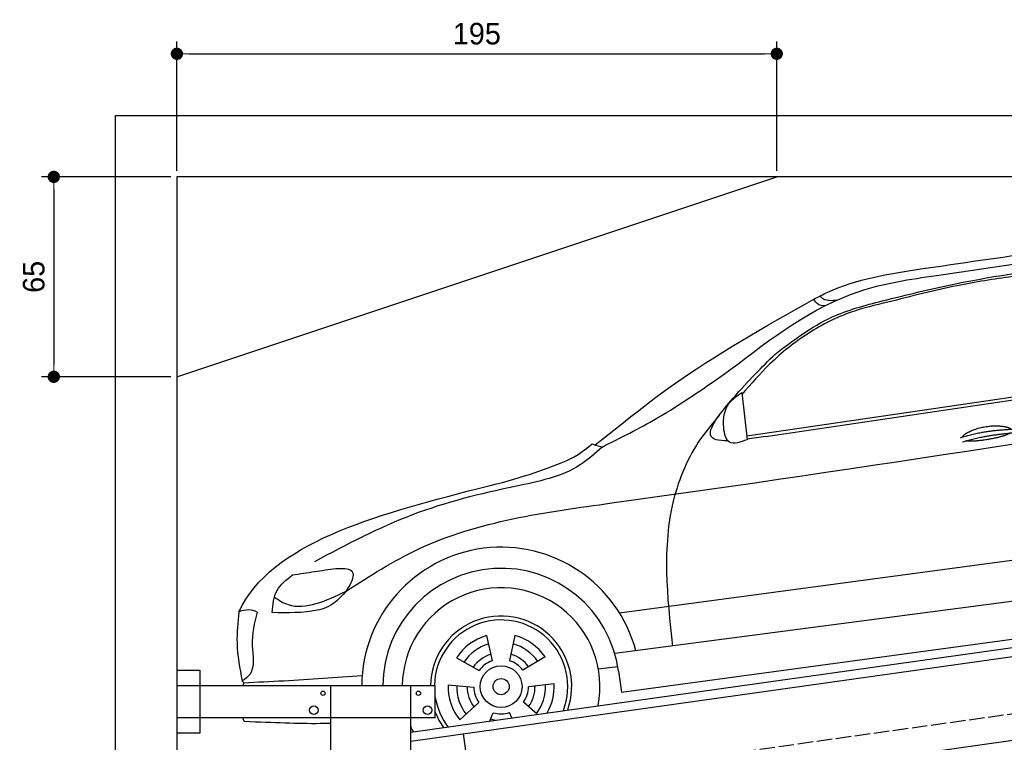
# Model space of a CAD drawing. Extents: x 13 to 6414, y -200 to 6101.
# Tile 4 of 6: x 13 to 3214, y 3752 to 6101. Entities that reach past the tile are written whole.
import ezdxf

# ---------------------------------------------------------------- set-up
doc = ezdxf.new("R2010")
doc.units = 0
doc.header["$LTSCALE"] = 10
doc.header["$MEASUREMENT"] = 0
doc.linetypes.add('GEN3', pattern=[6.25, 5, -1.25])
doc.layers.get('0').update_dxf_attribs({"linetype": 'CONTINUOUS'})
doc.layers.get('DEFPOINTS').update_dxf_attribs({"linetype": 'CONTINUOUS'})
doc.layers.add('3', color=6, linetype='GEN3')
doc.layers.add('CAR', color=1, linetype='CONTINUOUS')
doc.layers.add('AM_5', color=3, linetype='CONTINUOUS', lineweight=15)
doc.dimstyles.new('KLAUS_DXF', dxfattribs={"dimscale": 20, "dimtxt": 3.5, "dimasz": 2, "dimexe": 2, "dimexo": 1, "dimgap": 1.5, "dimtad": 1, "dimlfac": 0.1, "dimdsep": 46, "dimtxsty": 'Standard', "dimblk": 'DOT', "dimcen": 2, "dimclrd": 256, "dimclre": 256, "dimclrt": 2, "dimadec": 0, "dimazin": 0, "dimtfac": 1, "dimtmove": 2, "dimatfit": 3, "dimfxl": 1, "dimtolj": 1, "dimarcsym": 0})

# ---------------------------------------------------------------- blocks, each defined once
blk = doc.blocks.new('_DOT')
at = {"color": 0, "linetype": 'ByBlock'}
blk.add_line((-0.5, 0), (-1, 0), dxfattribs=at)
at = {"color": 0, "linetype": 'ByBlock', "const_width": 0.5}
blk.add_lwpolyline([(-0.25, 0, 1), (0.25, 0, 1)], format="xyb", close=True, dxfattribs=at)
blk = doc.blocks.new('*D5')
at = {"layer": 'AM_5', "lineweight": -2, "transparency": 16777216}
for p, q in [((524.1, 5610), (524.1, 6030)), ((2474.1, 5610), (2474.1, 6030)), ((564.1, 5990), (2434.1, 5990))]:
    blk.add_line(p, q, dxfattribs=at)
at = {"layer": 'DEFPOINTS', "color": 0, "transparency": 16777216}
for p in [(2474.1, 5990), (524.1, 5590), (2474.1, 5590)]:
    blk.add_point(p, dxfattribs=at)
at = {"layer": 'AM_5', "lineweight": -2, "transparency": 16777216, "xscale": 40, "yscale": 40, "zscale": 40, "rotation": 180}
blk.add_blockref('_DOT', (524.1, 5990), dxfattribs=at)
at = {"layer": 'AM_5', "lineweight": -2, "transparency": 16777216, "xscale": 40, "yscale": 40, "zscale": 40}
blk.add_blockref('_DOT', (2474.1, 5990), dxfattribs=at)
at = {"layer": 'AM_5', "color": 2, "transparency": 16777216, "insert": (1499.1, 6055), "char_height": 70, "attachment_point": 5}
blk.add_mtext('\\A1;195', dxfattribs=at)
blk = doc.blocks.new('*D7')
at = {"layer": 'AM_5', "lineweight": -2, "transparency": 16777216}
for p, q in [((504.1, 5590), (84.1, 5590)), ((124.1, 5550), (124.1, 4980)), ((504.1, 4940), (84.1, 4940))]:
    blk.add_line(p, q, dxfattribs=at)
at = {"layer": 'DEFPOINTS', "color": 0, "transparency": 16777216}
for p in [(524.1, 5590), (124.1, 4940), (524.1, 4940)]:
    blk.add_point(p, dxfattribs=at)
at = {"layer": 'AM_5', "lineweight": -2, "transparency": 16777216, "xscale": 40, "yscale": 40, "zscale": 40}
for p, rotation in [((124.1, 5590), 90), ((124.1, 4940), 270)]:
    blk.add_blockref('_DOT', p, dxfattribs=dict(at, rotation=rotation))
at = {"layer": 'AM_5', "color": 2, "transparency": 16777216, "insert": (59.1, 5265), "char_height": 70, "attachment_point": 5, "rotation": 90}
blk.add_mtext('\\A1;65', dxfattribs=at)
blk = doc.blocks.new('Car_K')
at = {"layer": 'CAR'}
for p, q in [((4395.3, 2725.6), (6371, 3016)), ((4457.7, 2723.8), (6379.4, 3009)), ((4379.1, 2866.5), (4396.7, 2713.3)), ((3981.4, 2150.9), (5902.5, 2408.8)), ((5954.6, 2278.4), (3966.6, 2017.9)), ((3987.9, 1892.3), (5969.5, 2160.9)), ((3549.7, 2076.4), (3568.1, 1994.6)), ((3641.8, 2077.1), (3624.8, 1995)), ((3452.6, 2004.6), (3525.4, 1963)), ((3740.1, 2007), (3667.9, 1964.2)), ((3913.1, 1968.5), (3976.3, 1975.6)), ((3978.5, 1961.3), (3987.9, 1892.3)), ((3424.8, 1916.8), (3508.3, 1908.9)), ((3769.3, 1919.6), (3685.9, 1910.4)), ((3463.1, 1802.2), (3525.1, 1858.6)), ((3714.2, 1820.9), (3669.9, 1859.8)), ((3559.9, 1799.2), (3571.3, 1825.7)), ((3631.9, 1809.3), (3624.3, 1826.1))]:
    blk.add_line(p, q, dxfattribs=at)
for radius in [67.9, 26.2]:
    blk.add_circle((3597.1, 1910.6), radius, dxfattribs=at)
for radius, start, end in [(453.2, 14.86, 179.5503), (384.7, 7.5734, 179.4702), (321.3, 348.8956, 179.3656), (229.5, 340.7371, 179.1121), (216.8, 338.9836, 179.0598), (172.4, 105.9643, 146.9655), (144.5, 106.605, 146.3248), (144.5, 34.605, 74.3248), (172.4, 33.9643, 74.9655), (110.3, 107.8341, 145.0957), (88.8, 109.097, 143.8328), (88.8, 37.097, 71.8328), (110.3, 35.8341, 73.0957), (172.4, 177.9643, 218.9655), (144.5, 178.605, 218.3248), (110.3, 179.8341, 217.0957), (88.8, 181.097, 215.8328), (88.8, 325.097, 359.8328), (110.3, 323.8341, 1.0957), (144.5, 322.605, 2.3248), (172.4, 330.4173, 2.9655), (216.8, 189.363, 217.0164), (229.5, 201.2851, 215.2629), (88.8, 253.097, 287.8328), (110.3, 251.8341, 260.346), (321.3, 203.8286, 207.1044)]:
    blk.add_arc((3597.1, 1910.6), radius, start, end, dxfattribs=at)
for points in [[(4960.4, 3268.4), (5748.6, 3373.1), (6565.3, 3342.1), (7001.7, 3128.2)], [(4341, 2940.3), (4761.1, 3195.4), (5012, 3247.5), (5597.3, 3332.3)], [(4486.6, 2990.7), (4671.5, 3111.4), (4835.8, 3164.4), (5073.4, 3220), (5478.3, 3280.6), (5845.3, 3309)], [(4613.5, 3170.2), (4659.2, 3193.1), (4960.4, 3268.4)], [(3903, 2696.1), (4146.8, 2885.1), (4613.5, 3170.2)], [(4649.4, 3148.3), (4628.6, 3152.5), (4613.5, 3170.2)], [(4687.2, 3166.4), (4645.3, 3170.5), (4633.1, 3180.6)], [(4854.3, 3160.3), (4734.7, 3127.8), (4595.7, 3058.9), (4471, 2959.6), (4379.8, 2860.3)], [(3925.1, 2689.5), (4103.6, 2783.3), (4341, 2940.3)], [(3091.3, 2219.7), (3330.1, 2358.5), (3957.2, 2507.7), (6400, 2878.8)], [(4396.7, 2713.3), (4339.5, 2705.2), (4320.6, 2752), (4338.5, 2831.7), (4379.1, 2866.5)], [(4306.1, 2792.5), (4245.7, 2716.3), (4157.7, 2518), (4154, 2042.4)], [(3925.1, 2689.5), (3854, 2631.3), (3642.8, 2561.4), (3311.2, 2469.9), (2990.2, 2316.7)], [(3893.1, 2699.9), (3907.7, 2694.5), (3925.3, 2689.7)], [(3059.7, 2295), (3110.1, 2287.6), (3057.8, 2185.2), (2999, 2159), (2853.2, 2151.3)], [(2853.2, 2151.3), (2868.7, 2223.2), (2919.1, 2273.7)], [(2919.1, 2273.7), (2990.6, 2284.7), (3059.7, 2295)], [(2860.2, 2201.5), (2904.9, 2177.1), (2995.7, 2180.6), (3091.3, 2219.7)], [(2744.5, 2154.1), (2738.6, 2052.2), (2755.6, 1929)], [(2803.8, 2152.6), (2788.3, 2043.9), (2781, 1951.5), (2755.6, 1929)], [(3145.3, 1945.7), (2891.3, 1928.7), (2761, 1922.3)]]:
    blk.add_spline(points, degree=3, dxfattribs=at)
for points, degree, knots in [([(5333.6, 3253.4), (5308.7, 3250.3), (5223.6, 3239.4), (5062.6, 3213.6), (4929, 3179.4), (4854.3, 3160.3)], 3, [96.627312, 96.627312, 96.627312, 96.627312, 171.985535, 353.964722, 585.294651, 585.294651, 585.294651, 585.294651]), ([(4334.6, 2709.5), (4303.1, 2709), (4246, 2721.6), (4373.6, 2878.3), (4444.9, 2949.2), (4486.6, 2990.7)], 3, [93.12531, 93.12531, 93.12531, 93.12531, 180.032421, 319.648401, 516.477642, 516.477642, 516.477642, 516.477642]), ([(5096.6, 2721.7), (5100.1, 2730), (5124.3, 2747.3), (5178.1, 2764.2), (5225, 2761.1), (5250, 2752.2), (5255.3, 2747.7), (5255.6, 2747.5)], 5, [0.0314681, 0.0314681, 0.0314681, 0.0314681, 0.0314681, 0.0314681, 0.300106, 0.500106, 0.5095952, 0.5095952, 0.5095952, 0.5095952, 0.5095952, 0.5095952]), ([(5252.3, 2734.9), (5248.8, 2732.7), (5232.1, 2724.4), (5198.9, 2715.8), (5152.6, 2708), (5121.2, 2707.1), (5107.9, 2709.7)], 5, [0.6133618, 0.6133618, 0.6133618, 0.6133618, 0.6133618, 0.6133618, 0.700106, 0.9252293, 0.9252293, 0.9252293, 0.9252293, 0.9252293, 0.9252293]), ([(3518, 2553.7), (3639.3, 2581.7), (3745, 2618.4), (3845.3, 2659.5), (3893, 2699.8)], 3, [0, 0, 0, 0, 247.321337, 334.292188, 334.292188, 334.292188, 334.292188]), ([(3043.2, 1790.9), (3031.6, 1790.6), (2945.8, 1788.9), (2860.9, 1793.2), (2762.4, 1796.9)], 3, [250.354392, 250.354392, 250.354392, 250.354392, 285.458466, 509.835857, 509.835857, 509.835857, 509.835857])]:
    blk.add_open_spline(points, degree=degree, knots=knots, dxfattribs=at)
for points, degree in [([(4457.7, 2723.8), (4436.9, 2720.6), (4416.2, 2717.4), (4396.5, 2714.9)], 3), ([(5090.7, 2719.8), (5164, 2744.5), (5270.4, 2748.1)], 2), ([(5097.2, 2706.5), (5169.3, 2728.8), (5269.6, 2736.4)], 2), ([(2744.5, 2154.1), (2850, 2378.9), (3184, 2466.3), (3518, 2553.7)], 3), ([(2803.8, 2152.6), (2787.9, 2162.9), (2767.7, 2161.4), (2744.5, 2154.1)], 3), ([(2761, 1922.3), (2759.2, 1924.6), (2757.3, 1926.8), (2755.6, 1929)], 3), ([(2757.6, 1914.2), (2758.7, 1916.9), (2759.9, 1919.6), (2761, 1922.3)], 3), ([(2762.4, 1796.9), (2760.8, 1801), (2759.2, 1805.1), (2757.7, 1809.2)], 3)]:
    blk.add_open_spline(points, degree=degree, dxfattribs=at)

msp = doc.modelspace()

# ---------------------------------------------------------------- linework, layer by layer
for p, q in [((324.09, 40), (324.09, 5790)), ((324.09, 5790), (6024.074, 5790)), ((5824.081, 5590), (524.081, 5590)), ((524.081, 5590), (524.081, 290)), ((524.081, 4940), (2474.081, 5590)), ((1284.081, 3785.181), (3762.92, 4133.559)), ((3770.066, 4104.269), (1284.081, 3754.886)), ((524.081, 3986.226), (599.081, 3986.226)), ((599.081, 3986.226), (599.081, 3781.226)), ((524.081, 3936.226), (1364.081, 3936.226)), ((1024.081, 2266.226), (1024.081, 3936.226)), ((1284.081, 296.226), (1284.081, 3936.226)), ((1364.081, 3831.226), (1364.081, 3936.226)), ((3988.805, 3862.357), (1284.081, 3482.233)), ((1364.081, 3831.226), (524.081, 3831.226)), ((599.081, 3781.226), (524.081, 3781.226)), ((1454.82, 3778.882), (1487.386, 3547.159))]:
    msp.add_line(p, q)
for centre, radius in [((999.081, 3911.226), 7), ((1309.081, 3911.226), 7), ((969.081, 3856.226), 14), ((1339.081, 3856.226), 14)]:
    msp.add_circle(centre, radius)
at = {"layer": '3'}
msp.add_line((747.49, 3494.675), (5754.898, 4198.42), dxfattribs=at)

# ---------------------------------------------------------------- block references
at = {"layer": 'CAR'}
msp.add_blockref('Car_K', (-2019.077, 2022.202), dxfattribs=at)

# ---------------------------------------------------------------- dimensions: what is measured, and where the dimension line sits
at = {"layer": 'AM_5'}
dim = msp.add_linear_dim(base=(2474.081, 5990), p1=(524.081, 5590), p2=(2474.081, 5590), dimstyle='KLAUS_DXF', override={"dimtol": 0, "dimlim": 0, "dimtp": 0, "dimtm": 0, "dimtfac": 1, "dimtdec": 2, "dimtolj": 1, "dimtzin": 7}, dxfattribs=at)
dim.commit()
dim.dimension.update_dxf_attribs({"geometry": '*D5', "text_midpoint": (1499.081, 6055)})
dim = msp.add_linear_dim(base=(124.09, 4940), p1=(524.081, 5590), p2=(524.081, 4940), angle=90, dimstyle='KLAUS_DXF', override={"dimtol": 0, "dimlim": 0, "dimtp": 0, "dimtm": 0, "dimtfac": 1, "dimtdec": 2, "dimtolj": 1, "dimtzin": 7}, dxfattribs=at)
dim.commit()
dim.dimension.update_dxf_attribs({"geometry": '*D7', "text_midpoint": (59.09, 5265)})

doc.saveas('drawing.dxf')
